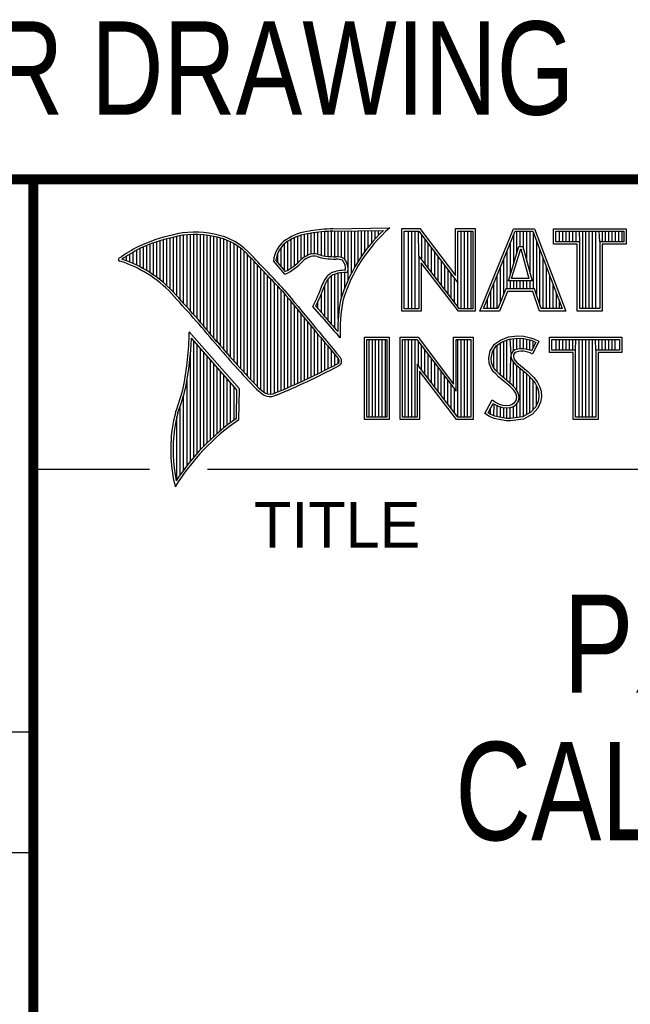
# Model space of a CAD drawing. Header units: inches. Extents: x 0 to 22, y 0 to 17.
# Tile 16 of 39: x 16.3 to 17.6, y 1.3 to 3.3. Entities that reach past the tile are written whole.
import ezdxf

# ---------------------------------------------------------------- set-up
doc = ezdxf.new("R2010")
doc.units = ezdxf.units.IN
doc.header["$LTSCALE"] = 1.21
doc.header["$MEASUREMENT"] = 0
doc.layers.get('0').update_dxf_attribs({"linetype": 'CONTINUOUS'})
doc.layers.add('NOTE', color=7, linetype='CONTINUOUS')
doc.styles.get("Standard").update_dxf_attribs({"font": 'txt', "width": 0.8})
doc.styles.add('TEXTSTYLE_2', font='txt')

msp = doc.modelspace()

# ---------------------------------------------------------------- linework, layer by layer
at = {"color": 2, "linetype": 'CONTINUOUS'}
for p, q in [((16.3737, 2.9596), (21.5037, 2.9596)), ((16.3737, 2.9596), (16.3737, 1.2496)), ((16.375, 2.96), (21.5, 2.96)), ((16.6806, 2.707), (16.6806, 2.8459)), ((16.6875, 2.6995), (16.6875, 2.8467)), ((16.6943, 2.6918), (16.6943, 2.8472)), ((16.7011, 2.6841), (16.7011, 2.8474)), ((16.708, 2.6764), (16.708, 2.8474)), ((16.7148, 2.6685), (16.7148, 2.847)), ((16.7216, 2.6607), (16.7216, 2.8465)), ((16.9196, 2.7966), (16.9196, 2.8459)), ((16.9264, 2.8018), (16.9264, 2.8477)), ((16.9332, 2.8053), (16.9332, 2.849)), ((16.9401, 2.8077), (16.9401, 2.8499)), ((16.9469, 2.8082), (16.9469, 2.8509)), ((16.9537, 2.8069), (16.9537, 2.8518)), ((16.9606, 2.8048), (16.9606, 2.8525)), ((16.9674, 2.8034), (16.9674, 2.8531)), ((16.9742, 2.8027), (16.9742, 2.8536)), ((16.981, 2.8023), (16.981, 2.854)), ((16.9838, 2.8589), (17.0997, 2.8607)), ((16.9839, 2.8541), (17.087, 2.8557)), ((16.9879, 2.802), (16.9879, 2.8542)), ((16.9947, 2.8019), (16.9947, 2.8543)), ((17.0015, 2.8005), (17.0015, 2.8544)), ((17.0083, 2.7963), (17.0083, 2.8545)), ((17.0152, 2.755), (17.0152, 2.8546)), ((17.022, 2.7691), (17.022, 2.8547)), ((17.0288, 2.7817), (17.0288, 2.8548)), ((17.0357, 2.7931), (17.0357, 2.8549)), ((17.0425, 2.8035), (17.0425, 2.855)), ((17.0493, 2.8131), (17.0493, 2.8551)), ((17.0561, 2.822), (17.0561, 2.8552)), ((17.063, 2.8303), (17.063, 2.8553)), ((17.0698, 2.8381), (17.0698, 2.8554)), ((17.0766, 2.8454), (17.0766, 2.8555)), ((17.1243, 2.8592), (17.1609, 2.8592)), ((17.1243, 2.6915), (17.1243, 2.8592)), ((17.1291, 2.8543), (17.1585, 2.8543)), ((17.1291, 2.6963), (17.1291, 2.8543)), ((17.1381, 2.6963), (17.1381, 2.8543)), ((17.1447, 2.6963), (17.1447, 2.8543)), ((17.1514, 2.6963), (17.1514, 2.8543)), ((17.1589, 2.8042), (17.1581, 2.8543)), ((17.1585, 2.8543), (17.2383, 2.7492)), ((17.1609, 2.8592), (17.2334, 2.7636)), ((17.1648, 2.7965), (17.1648, 2.8461)), ((17.2334, 2.8592), (17.2732, 2.8592)), ((17.2334, 2.7636), (17.2334, 2.8592)), ((17.2383, 2.8543), (17.2684, 2.8543)), ((17.2383, 2.7492), (17.2383, 2.8543)), ((17.2449, 2.6963), (17.2449, 2.8543)), ((17.2515, 2.6963), (17.2515, 2.8543)), ((17.2582, 2.6963), (17.2582, 2.8543)), ((17.2649, 2.6963), (17.2649, 2.8543)), ((17.2684, 2.8543), (17.2684, 2.6963)), ((17.2732, 2.8592), (17.2732, 2.6915)), ((17.2831, 2.6915), (17.3516, 2.8591)), ((17.2903, 2.6964), (17.3548, 2.8542)), ((17.3516, 2.8591), (17.3938, 2.8591)), ((17.3517, 2.7882), (17.3517, 2.8465)), ((17.3548, 2.8542), (17.3905, 2.8542)), ((17.3583, 2.8098), (17.3583, 2.8542)), ((17.365, 2.8228), (17.365, 2.8542)), ((17.3717, 2.817), (17.3717, 2.8542)), ((17.3784, 2.7925), (17.3784, 2.8542)), ((17.385, 2.7679), (17.385, 2.8542)), ((17.3905, 2.8542), (17.4504, 2.6964)), ((17.3917, 2.7364), (17.3917, 2.851)), ((17.3938, 2.8591), (17.4574, 2.6915)), ((17.4327, 2.8591), (17.5802, 2.8591)), ((17.4327, 2.8278), (17.4327, 2.8591)), ((17.4375, 2.8542), (17.5753, 2.8542)), ((17.4375, 2.8327), (17.4375, 2.8542)), ((17.4451, 2.8327), (17.4451, 2.8542)), ((17.4518, 2.8327), (17.4518, 2.8542)), ((17.4585, 2.8327), (17.4585, 2.8542)), ((17.4652, 2.8327), (17.4652, 2.8542)), ((17.4718, 2.8327), (17.4718, 2.8542)), ((17.4785, 2.8327), (17.4785, 2.8542)), ((17.4859, 2.8327), (17.4852, 2.8542)), ((17.4919, 2.6964), (17.4919, 2.8542)), ((17.4985, 2.6964), (17.4985, 2.8542)), ((17.5052, 2.6964), (17.5052, 2.8542)), ((17.5119, 2.6964), (17.5119, 2.8542)), ((17.5186, 2.6964), (17.5186, 2.8542)), ((17.5269, 2.8327), (17.5252, 2.8542)), ((17.5319, 2.8327), (17.5319, 2.8542)), ((17.5386, 2.8327), (17.5386, 2.8542)), ((17.5453, 2.8327), (17.5453, 2.8542)), ((17.5519, 2.8327), (17.5519, 2.8542)), ((17.5586, 2.8327), (17.5586, 2.8542)), ((17.5653, 2.8327), (17.5653, 2.8542)), ((17.572, 2.8327), (17.572, 2.8542)), ((17.5753, 2.8542), (17.5753, 2.8327)), ((17.5802, 2.8591), (17.5802, 2.8278)), ((16.6124, 2.7696), (16.6124, 2.8276)), ((16.6192, 2.765), (16.6192, 2.8301)), ((16.626, 2.7601), (16.626, 2.8325)), ((16.6329, 2.7549), (16.6329, 2.8347)), ((16.6397, 2.7492), (16.6397, 2.8367)), ((16.6465, 2.7431), (16.6465, 2.8386)), ((16.6533, 2.7366), (16.6533, 2.8403)), ((16.6602, 2.7295), (16.6602, 2.8419)), ((16.667, 2.7221), (16.667, 2.8435)), ((16.6738, 2.7146), (16.6738, 2.8449)), ((16.7284, 2.6527), (16.7284, 2.8456)), ((16.7353, 2.6447), (16.7353, 2.8445)), ((16.7421, 2.6366), (16.7421, 2.8431)), ((16.7489, 2.6285), (16.7489, 2.8417)), ((16.7557, 2.6204), (16.7557, 2.84)), ((16.7626, 2.6125), (16.7626, 2.8378)), ((16.7694, 2.6046), (16.7694, 2.8352)), ((16.7762, 2.5968), (16.7762, 2.8321)), ((16.7831, 2.5891), (16.7831, 2.8284)), ((16.8855, 2.7749), (16.8855, 2.8281)), ((16.8923, 2.7747), (16.8923, 2.8335)), ((16.8991, 2.7788), (16.8991, 2.8375)), ((16.9059, 2.7837), (16.9059, 2.8408)), ((16.9128, 2.7896), (16.9128, 2.8436)), ((17.1714, 2.7879), (17.1714, 2.8373)), ((17.1781, 2.7792), (17.1781, 2.8285)), ((17.345, 2.7666), (17.345, 2.8302)), ((17.3984, 2.7232), (17.3984, 2.8334)), ((17.481, 2.8278), (17.4327, 2.8278)), ((17.4859, 2.8327), (17.4375, 2.8327)), ((17.481, 2.6915), (17.481, 2.8278)), ((17.4859, 2.6964), (17.4859, 2.8327)), ((17.5753, 2.8327), (17.5269, 2.8327)), ((17.5269, 2.8327), (17.5269, 2.6964)), ((17.5802, 2.8278), (17.5318, 2.8278)), ((17.5318, 2.8278), (17.5318, 2.6915)), ((16.5714, 2.7909), (16.5714, 2.8075)), ((16.5782, 2.788), (16.5782, 2.8116)), ((16.5851, 2.7849), (16.5851, 2.8154)), ((16.5919, 2.7815), (16.5919, 2.819)), ((16.5987, 2.7778), (16.5987, 2.8221)), ((16.6055, 2.7738), (16.6055, 2.8249)), ((16.7899, 2.5815), (16.7899, 2.8242)), ((16.7967, 2.5739), (16.7967, 2.8193)), ((16.8035, 2.5665), (16.8035, 2.8136)), ((16.8104, 2.5591), (16.8104, 2.807)), ((16.8718, 2.791), (16.8718, 2.8085)), ((16.8786, 2.783), (16.8786, 2.8206)), ((17.1848, 2.7705), (17.1848, 2.8197)), ((17.1915, 2.7618), (17.1915, 2.8109)), ((17.3383, 2.7364), (17.3383, 2.8138)), ((17.3409, 2.7533), (17.3624, 2.8228)), ((17.3475, 2.7581), (17.3659, 2.8179)), ((17.3624, 2.8228), (17.3701, 2.8228)), ((17.3659, 2.8179), (17.3664, 2.8179)), ((17.3664, 2.8179), (17.3827, 2.7581)), ((17.3701, 2.8228), (17.389, 2.7533)), ((17.4051, 2.7034), (17.4051, 2.8158)), ((16.5578, 2.796), (16.5578, 2.7989)), ((16.5646, 2.7936), (16.5646, 2.8033)), ((16.8172, 2.5519), (16.8172, 2.7996)), ((16.824, 2.5447), (16.824, 2.7924)), ((16.8864, 2.7664), (16.8632, 2.7937)), ((16.8877, 2.7723), (16.8682, 2.7952)), ((17.2418, 2.6963), (17.1589, 2.8042)), ((17.1589, 2.8042), (17.1589, 2.6963)), ((17.2395, 2.6915), (17.1637, 2.7899)), ((17.1637, 2.7899), (17.1637, 2.6915)), ((17.1981, 2.7531), (17.1981, 2.8021)), ((17.2048, 2.7445), (17.2048, 2.7933)), ((17.3316, 2.7267), (17.3316, 2.7975)), ((17.4118, 2.6964), (17.4118, 2.7982)), ((16.8308, 2.5375), (16.8308, 2.7853)), ((16.8377, 2.5314), (16.8377, 2.7781)), ((16.8445, 2.5262), (16.8445, 2.7709)), ((16.9879, 2.6563), (16.9879, 2.7665)), ((16.9947, 2.6748), (16.9947, 2.7683)), ((17.0015, 2.7195), (17.0015, 2.7694)), ((17.0083, 2.7388), (17.0083, 2.7698)), ((17.2115, 2.7358), (17.2115, 2.7845)), ((17.2182, 2.7271), (17.2182, 2.7757)), ((17.2248, 2.7184), (17.2248, 2.7669)), ((17.325, 2.7101), (17.325, 2.7812)), ((17.4184, 2.6964), (17.4184, 2.7806)), ((16.8513, 2.523), (16.8513, 2.7637)), ((16.8581, 2.5224), (16.8581, 2.7565)), ((16.865, 2.5241), (16.865, 2.7493)), ((16.9742, 2.672), (16.9742, 2.7568)), ((16.981, 2.664), (16.981, 2.7634)), ((17.2315, 2.7098), (17.2315, 2.7581)), ((17.2382, 2.7011), (17.2383, 2.7492)), ((17.3116, 2.6964), (17.3116, 2.7485)), ((17.3183, 2.6964), (17.3183, 2.7648)), ((17.389, 2.7533), (17.3409, 2.7533)), ((17.345, 2.7364), (17.345, 2.7533)), ((17.3827, 2.7581), (17.3475, 2.7581)), ((17.3517, 2.7364), (17.3517, 2.7533)), ((17.3583, 2.7364), (17.3583, 2.7533)), ((17.365, 2.7364), (17.365, 2.7533)), ((17.3717, 2.7364), (17.3717, 2.7533)), ((17.3784, 2.7364), (17.3784, 2.7533)), ((17.385, 2.7364), (17.385, 2.7533)), ((17.4251, 2.6964), (17.4251, 2.763)), ((17.4318, 2.6964), (17.4318, 2.7455)), ((16.8718, 2.527), (16.8718, 2.7421)), ((16.8786, 2.5298), (16.8786, 2.7348)), ((16.8855, 2.5327), (16.8855, 2.727)), ((16.9606, 2.6882), (16.9606, 2.7266)), ((16.9674, 2.6802), (16.9674, 2.7444)), ((17.3049, 2.6964), (17.3049, 2.7322)), ((17.3356, 2.7364), (17.3195, 2.6964)), ((17.3388, 2.7316), (17.3228, 2.6915)), ((17.394, 2.7364), (17.3356, 2.7364)), ((17.3905, 2.7316), (17.3388, 2.7316)), ((17.4039, 2.6915), (17.3905, 2.7316)), ((17.4074, 2.6964), (17.394, 2.7364)), ((17.4385, 2.6964), (17.4385, 2.7279)), ((16.8923, 2.5356), (16.8923, 2.7187)), ((16.8991, 2.5385), (16.8991, 2.7104)), ((16.9537, 2.696), (16.9537, 2.7109)), ((17.2983, 2.6964), (17.2983, 2.7158)), ((17.4451, 2.6964), (17.4451, 2.7103)), ((16.9059, 2.5415), (16.9059, 2.7022)), ((16.9128, 2.5446), (16.9128, 2.6939)), ((16.9196, 2.5477), (16.9196, 2.6856)), ((16.9616, 2.6797), (16.9434, 2.7005)), ((16.9653, 2.6828), (16.9492, 2.7013)), ((17.1637, 2.6915), (17.1243, 2.6915)), ((17.1589, 2.6963), (17.1291, 2.6963)), ((17.2732, 2.6915), (17.2395, 2.6915)), ((17.2684, 2.6963), (17.2418, 2.6963)), ((17.3228, 2.6915), (17.2831, 2.6915)), ((17.3195, 2.6964), (17.2903, 2.6964)), ((17.4574, 2.6915), (17.4039, 2.6915)), ((17.4504, 2.6964), (17.4074, 2.6964)), ((17.5318, 2.6915), (17.481, 2.6915)), ((17.5269, 2.6964), (17.4859, 2.6964)), ((16.9264, 2.5508), (16.9264, 2.6774)), ((16.9332, 2.554), (16.9332, 2.6691)), ((16.7939, 2.533), (16.6919, 2.6489)), ((16.9401, 2.5573), (16.9401, 2.6608)), ((16.9469, 2.5606), (16.9469, 2.6526)), ((16.789, 2.5312), (16.6964, 2.6365)), ((16.7011, 2.3939), (16.7011, 2.6311)), ((16.9537, 2.5639), (16.9537, 2.6443)), ((16.9606, 2.5673), (16.9606, 2.6361)), ((16.9674, 2.5708), (16.9674, 2.6278)), ((16.999, 2.637), (16.9946, 2.6418)), ((17.0482, 2.6383), (17.0988, 2.6383)), ((17.0482, 2.4708), (17.0482, 2.6383)), ((17.0531, 2.6334), (17.0939, 2.6334)), ((17.0531, 2.4756), (17.0531, 2.6334)), ((17.0577, 2.4756), (17.0577, 2.6334)), ((17.0644, 2.4756), (17.0644, 2.6334)), ((17.071, 2.4756), (17.071, 2.6334)), ((17.0777, 2.4756), (17.0777, 2.6334)), ((17.0844, 2.4756), (17.0844, 2.6334)), ((17.0911, 2.4756), (17.0911, 2.6334)), ((17.0939, 2.6334), (17.0939, 2.4756)), ((17.0988, 2.6383), (17.0988, 2.4708)), ((17.1205, 2.6385), (17.1571, 2.6385)), ((17.1205, 2.4708), (17.1205, 2.6385)), ((17.1253, 2.6336), (17.1547, 2.6336)), ((17.1253, 2.4756), (17.1253, 2.6336)), ((17.1311, 2.4756), (17.1311, 2.6336)), ((17.1378, 2.4756), (17.1378, 2.6336)), ((17.1445, 2.4756), (17.1445, 2.6336)), ((17.1511, 2.4756), (17.1511, 2.6336)), ((17.1547, 2.6336), (17.2345, 2.5284)), ((17.1571, 2.6385), (17.2296, 2.5429)), ((17.1578, 2.5799), (17.1578, 2.6295)), ((17.2296, 2.6385), (17.2694, 2.6385)), ((17.2296, 2.5429), (17.2296, 2.6385)), ((17.2345, 2.6336), (17.2646, 2.6336)), ((17.2345, 2.5284), (17.2345, 2.6336)), ((17.2379, 2.4756), (17.2379, 2.6336)), ((17.2446, 2.4756), (17.2446, 2.6336)), ((17.2513, 2.4756), (17.2513, 2.6336)), ((17.2579, 2.4756), (17.2579, 2.6336)), ((17.2646, 2.6336), (17.2646, 2.4756)), ((17.2694, 2.6385), (17.2694, 2.4708)), ((17.3127, 2.6238), (17.3245, 2.6324)), ((17.3162, 2.6204), (17.3269, 2.6281)), ((17.3245, 2.6324), (17.3412, 2.639)), ((17.3247, 2.561), (17.3247, 2.6265)), ((17.3269, 2.6281), (17.3424, 2.6343)), ((17.3314, 2.5555), (17.3314, 2.6299)), ((17.338, 2.5499), (17.338, 2.6326)), ((17.3412, 2.639), (17.3596, 2.641)), ((17.3424, 2.6343), (17.3597, 2.6362)), ((17.3466, 2.6041), (17.3447, 2.6345)), ((17.3514, 2.6103), (17.3514, 2.6353)), ((17.3581, 2.6135), (17.3581, 2.636)), ((17.3596, 2.641), (17.372, 2.6402)), ((17.3597, 2.6362), (17.3713, 2.6354)), ((17.3647, 2.6146), (17.3647, 2.6358)), ((17.3713, 2.6354), (17.3843, 2.6326)), ((17.3714, 2.6146), (17.3714, 2.6353)), ((17.372, 2.6402), (17.3856, 2.6373)), ((17.3781, 2.6134), (17.3781, 2.6339)), ((17.3843, 2.6326), (17.3921, 2.6299)), ((17.3848, 2.6117), (17.3848, 2.6324)), ((17.3856, 2.6373), (17.3939, 2.6344)), ((17.3966, 2.6278), (17.3879, 2.6106)), ((17.4031, 2.6301), (17.3899, 2.6036)), ((17.3914, 2.6176), (17.3914, 2.6301)), ((17.3921, 2.6299), (17.3966, 2.6278)), ((17.3939, 2.6344), (17.4031, 2.6301)), ((17.4242, 2.6383), (17.5717, 2.6383)), ((17.4242, 2.607), (17.4242, 2.6383)), ((17.429, 2.6334), (17.5669, 2.6334)), ((17.429, 2.6119), (17.429, 2.6334)), ((17.4382, 2.6119), (17.4382, 2.6334)), ((17.4448, 2.6119), (17.4448, 2.6334)), ((17.4515, 2.6119), (17.4515, 2.6334)), ((17.4582, 2.6119), (17.4582, 2.6334)), ((17.4649, 2.6119), (17.4649, 2.6334)), ((17.4716, 2.6119), (17.4716, 2.6334)), ((17.4774, 2.6119), (17.4782, 2.6334)), ((17.4849, 2.4756), (17.4849, 2.6334)), ((17.4916, 2.4756), (17.4916, 2.6334)), ((17.4983, 2.4756), (17.4983, 2.6334)), ((17.5049, 2.4756), (17.5049, 2.6334)), ((17.5116, 2.4756), (17.5116, 2.6334)), ((17.5185, 2.6119), (17.5183, 2.6334)), ((17.525, 2.6119), (17.525, 2.6334)), ((17.5316, 2.6119), (17.5316, 2.6334)), ((17.5383, 2.6119), (17.5383, 2.6334)), ((17.545, 2.6119), (17.545, 2.6334)), ((17.5517, 2.6119), (17.5517, 2.6334)), ((17.5583, 2.6119), (17.5583, 2.6334)), ((17.5669, 2.6334), (17.5669, 2.6119)), ((17.5717, 2.6383), (17.5717, 2.607)), ((16.708, 2.4018), (16.708, 2.6233)), ((16.7148, 2.4093), (16.7148, 2.6156)), ((16.7216, 2.4165), (16.7216, 2.6078)), ((16.9742, 2.5743), (16.9742, 2.6195)), ((16.981, 2.5778), (16.981, 2.6113)), ((17.1645, 2.5712), (17.1645, 2.6207)), ((17.1712, 2.5625), (17.1712, 2.6119)), ((17.3009, 2.5961), (17.3037, 2.6105)), ((17.3037, 2.6105), (17.3127, 2.6238)), ((17.3058, 2.5959), (17.3083, 2.6086)), ((17.3083, 2.6086), (17.3162, 2.6204)), ((17.3113, 2.5744), (17.3113, 2.6131)), ((17.318, 2.5677), (17.318, 2.6217)), ((17.3497, 2.609), (17.3466, 2.6041)), ((17.3543, 2.6124), (17.3497, 2.609)), ((17.3533, 2.6056), (17.3513, 2.6025)), ((17.3565, 2.6079), (17.3533, 2.6056)), ((17.3604, 2.6142), (17.3543, 2.6124)), ((17.3614, 2.6094), (17.3565, 2.6079)), ((17.3664, 2.6148), (17.3604, 2.6142)), ((17.3665, 2.6099), (17.3614, 2.6094)), ((17.3726, 2.6145), (17.3664, 2.6148)), ((17.372, 2.6097), (17.3665, 2.6099)), ((17.3807, 2.6079), (17.372, 2.6097)), ((17.3819, 2.6126), (17.3726, 2.6145)), ((17.3853, 2.6065), (17.3807, 2.6079)), ((17.3873, 2.6109), (17.3819, 2.6126)), ((17.3899, 2.6036), (17.3853, 2.6065)), ((17.3879, 2.6106), (17.3873, 2.6109)), ((17.4726, 2.607), (17.4242, 2.607)), ((17.4774, 2.6119), (17.429, 2.6119)), ((17.4726, 2.4708), (17.4726, 2.607)), ((17.4774, 2.4756), (17.4774, 2.6119)), ((17.5669, 2.6119), (17.5185, 2.6119)), ((17.5185, 2.6119), (17.5185, 2.4756)), ((17.5717, 2.607), (17.5233, 2.607)), ((17.5233, 2.607), (17.5233, 2.4708)), ((16.6943, 2.3857), (16.6943, 2.603)), ((16.7284, 2.4233), (16.7284, 2.6001)), ((16.7353, 2.4299), (16.7353, 2.5923)), ((16.9879, 2.5814), (16.9879, 2.603)), ((16.9947, 2.5853), (16.9947, 2.5948)), ((17.1778, 2.5539), (17.1778, 2.6031)), ((17.1845, 2.5452), (17.1845, 2.5943)), ((17.1912, 2.5365), (17.1912, 2.5855)), ((17.302, 2.5852), (17.3009, 2.5961)), ((17.3058, 2.5754), (17.302, 2.5852)), ((17.3068, 2.5863), (17.3058, 2.5959)), ((17.3101, 2.5777), (17.3068, 2.5863)), ((17.3447, 2.5443), (17.3461, 2.5993)), ((17.3466, 2.6041), (17.3461, 2.5993)), ((17.3461, 2.5993), (17.3477, 2.5922)), ((17.3477, 2.5922), (17.3547, 2.5835)), ((17.3513, 2.6025), (17.351, 2.5996)), ((17.351, 2.5996), (17.3521, 2.5944)), ((17.3514, 2.5381), (17.3514, 2.5876)), ((17.3521, 2.5944), (17.3582, 2.5869)), ((17.3582, 2.5869), (17.3804, 2.5685)), ((16.7421, 2.4363), (16.7421, 2.5846)), ((16.7489, 2.4424), (16.7489, 2.5768)), ((16.7557, 2.4482), (16.7557, 2.569)), ((17.238, 2.4756), (17.1551, 2.5834)), ((17.1551, 2.5834), (17.1551, 2.4756)), ((17.2356, 2.4708), (17.1599, 2.5692)), ((17.1599, 2.5692), (17.1599, 2.4708)), ((17.1979, 2.5278), (17.1979, 2.5767)), ((17.2045, 2.5192), (17.2045, 2.5679)), ((17.3109, 2.5679), (17.3058, 2.5754)), ((17.3147, 2.571), (17.3101, 2.5777)), ((17.3153, 2.5636), (17.3109, 2.5679)), ((17.3243, 2.5614), (17.3147, 2.571)), ((17.3547, 2.5835), (17.3771, 2.5649)), ((17.3581, 2.5298), (17.3581, 2.5807)), ((17.3647, 2.4755), (17.3647, 2.5752)), ((17.3714, 2.4763), (17.3714, 2.5696)), ((17.3804, 2.5685), (17.3864, 2.5624)), ((16.6875, 2.377), (16.6875, 2.5502)), ((16.7626, 2.4538), (16.7626, 2.5613)), ((16.7694, 2.4592), (16.7694, 2.5535)), ((16.7762, 2.4644), (16.7762, 2.5458)), ((17.2112, 2.5105), (17.2112, 2.5591)), ((17.2179, 2.5018), (17.2179, 2.5503)), ((17.321, 2.5578), (17.3153, 2.5636)), ((17.3441, 2.5385), (17.321, 2.5578)), ((17.3474, 2.5421), (17.3243, 2.5614)), ((17.3771, 2.5649), (17.383, 2.559)), ((17.3781, 2.4808), (17.3781, 2.5639)), ((17.383, 2.559), (17.3888, 2.5529)), ((17.3848, 2.4834), (17.3848, 2.5571)), ((17.3864, 2.5624), (17.3925, 2.5561)), ((17.3888, 2.5529), (17.3953, 2.5446)), ((17.3914, 2.4908), (17.3914, 2.5495)), ((17.3925, 2.5561), (17.3994, 2.5472)), ((17.3994, 2.5472), (17.4046, 2.5368)), ((16.7831, 2.4694), (16.7831, 2.538)), ((16.788, 2.4729), (16.789, 2.5312)), ((16.7927, 2.4704), (16.7939, 2.533)), ((17.2246, 2.4931), (17.2246, 2.5415)), ((17.2312, 2.4844), (17.2312, 2.5327)), ((17.3516, 2.5311), (17.3441, 2.5385)), ((17.3554, 2.5341), (17.3474, 2.5421)), ((17.3559, 2.5241), (17.3516, 2.5311)), ((17.3604, 2.5261), (17.3554, 2.5341)), ((17.3629, 2.5171), (17.3604, 2.5261)), ((17.3953, 2.5446), (17.4001, 2.535)), ((17.3981, 2.4982), (17.3981, 2.5389)), ((17.4001, 2.535), (17.4024, 2.5275)), ((17.4024, 2.5275), (17.4031, 2.5174)), ((17.4046, 2.5368), (17.4072, 2.5285)), ((17.4072, 2.5285), (17.408, 2.5172)), ((16.6806, 2.368), (16.6806, 2.52)), ((17.2931, 2.483), (17.3081, 2.5106)), ((17.3081, 2.5106), (17.3144, 2.506)), ((17.3144, 2.506), (17.3207, 2.5028)), ((17.3487, 2.5017), (17.3536, 2.5051)), ((17.3536, 2.5051), (17.3565, 2.5097)), ((17.3579, 2.5169), (17.3559, 2.5241)), ((17.3565, 2.5097), (17.3579, 2.5169)), ((17.3572, 2.5017), (17.3611, 2.5079)), ((17.3611, 2.5079), (17.3629, 2.5171)), ((17.4016, 2.5077), (17.3967, 2.4966)), ((17.4063, 2.5063), (17.4008, 2.4939)), ((17.4031, 2.5174), (17.4016, 2.5077)), ((17.408, 2.5172), (17.4063, 2.5063)), ((16.6738, 2.3584), (16.6738, 2.4982)), ((17.2995, 2.4845), (17.3097, 2.5034)), ((17.3047, 2.481), (17.3047, 2.4941)), ((17.3097, 2.5034), (17.3119, 2.5018)), ((17.3113, 2.478), (17.3119, 2.5018)), ((17.3119, 2.5018), (17.3189, 2.4983)), ((17.318, 2.4765), (17.318, 2.4986)), ((17.3189, 2.4983), (17.328, 2.4952)), ((17.3207, 2.5028), (17.3291, 2.5)), ((17.3247, 2.475), (17.3247, 2.4963)), ((17.328, 2.4952), (17.3365, 2.4942)), ((17.3291, 2.5), (17.3366, 2.4991)), ((17.3314, 2.474), (17.3314, 2.4948)), ((17.3365, 2.4942), (17.3446, 2.4949)), ((17.3366, 2.4991), (17.3435, 2.4997)), ((17.338, 2.473), (17.338, 2.494)), ((17.3435, 2.4997), (17.3487, 2.5017)), ((17.3446, 2.4949), (17.351, 2.4974)), ((17.3447, 2.4728), (17.3447, 2.4949)), ((17.351, 2.4974), (17.3572, 2.5017)), ((17.3514, 2.4737), (17.3514, 2.4975)), ((17.3581, 2.4746), (17.3581, 2.5024)), ((17.3868, 2.4857), (17.3699, 2.4761)), ((17.3967, 2.4966), (17.3868, 2.4857)), ((17.4008, 2.4939), (17.3899, 2.4818)), ((16.667, 2.3482), (16.667, 2.477)), ((17.0988, 2.4708), (17.0482, 2.4708)), ((17.0939, 2.4756), (17.0531, 2.4756)), ((17.1599, 2.4708), (17.1205, 2.4708)), ((17.1551, 2.4756), (17.1253, 2.4756)), ((17.2694, 2.4708), (17.2356, 2.4708)), ((17.2646, 2.4756), (17.238, 2.4756)), ((17.3026, 2.4766), (17.2931, 2.483)), ((17.3049, 2.4809), (17.2995, 2.4845)), ((17.3118, 2.4729), (17.3026, 2.4766)), ((17.3132, 2.4775), (17.3049, 2.4809)), ((17.3254, 2.47), (17.3118, 2.4729)), ((17.3262, 2.4748), (17.3132, 2.4775)), ((17.3369, 2.4683), (17.3254, 2.47)), ((17.3373, 2.4731), (17.3262, 2.4748)), ((17.3452, 2.468), (17.3369, 2.4683)), ((17.345, 2.4729), (17.3373, 2.4731)), ((17.3699, 2.4761), (17.345, 2.4729)), ((17.3714, 2.4714), (17.3452, 2.468)), ((17.3899, 2.4818), (17.3714, 2.4714)), ((17.5233, 2.4708), (17.4726, 2.4708)), ((17.5185, 2.4756), (17.4774, 2.4756)), ((16.375, 2.37), (16.6109, 2.37)), ((16.7288, 2.37), (21.5, 2.37)), ((13.61, 1.835), (16.375, 1.835)), ((16.375, 1.5888), (13.61, 1.5888))]:
    msp.add_line(p, q, dxfattribs=at)
at = {"color": 7, "linetype": 'CONTINUOUS', "const_width": 0.02}
for points in [[(13.6, 2.9595), (21.5, 2.96)], [(16.375, 2.96), (16.375, 0.5)]]:
    msp.add_lwpolyline(points, dxfattribs=at)
at = {"color": 2, "linetype": 'CONTINUOUS'}
for centre, radius, start, end in [((16.7315, 2.5144), 0.3399, 102.6162, 114.8514), ((16.7034, 2.6747), 0.1775, 77.2819, 105.0682), ((16.7034, 2.6747), 0.1727, 77.2314, 105.1003), ((16.7222, 2.7226), 0.1269, 40.2333, 80.7735), ((16.9502, 2.7423), 0.1128, 96.3009, 123.1685), ((16.9502, 2.7423), 0.108, 96.2443, 123.1259), ((17.0005, 2.4511), 0.4082, 92.3475, 98.8367), ((17.0005, 2.4511), 0.4034, 92.3569, 98.8525), ((17.308, 2.6221), 0.3216, 133.4014, 163.4571), ((17.308, 2.6221), 0.3168, 131.1193, 163.4132), ((16.7315, 2.5144), 0.3351, 102.5989, 114.8296), ((16.7222, 2.7226), 0.1221, 40.1653, 80.8429), ((16.923, 2.7875), 0.0602, 125.032, 174.0466), ((16.923, 2.7875), 0.0554, 125.1142, 171.9572), ((16.7759, 2.4698), 0.3996, 117.9347, 124.5691), ((16.7759, 2.4698), 0.3948, 117.954, 124.0374), ((16.9455, 2.7813), 0.0269, 72.6128, 117.3853), ((16.977, 2.8697), 0.067, 249.4455, 263.1373), ((16.5507, 2.7963), 0.00298, 121.3543, 265.8048), ((16.4773, 2.5601), 0.2445, 43.1672, 72.5708), ((16.4772, 2.5601), 0.2493, 43.1664, 71.8497), ((9.1994, -4.4938), 10.5463, 43.2461, 43.76704), ((9.199, -4.4944), 10.5518, 43.24607, 43.76701), ((16.8429, 2.8642), 0.107, 293.9928, 318.4439), ((16.8429, 2.8642), 0.1022, 295.9966, 318.5916), ((16.9517, 2.7612), 0.0478, 112.9196, 132.2699), ((16.9517, 2.7612), 0.043, 112.6662, 131.9321), ((16.9455, 2.7813), 0.0221, 72.9381, 117.8635), ((16.977, 2.8697), 0.0718, 249.5515, 263.1636), ((16.9944, 3.0501), 0.253, 264.1107, 269.1006), ((16.9944, 3.0501), 0.2482, 264.1189, 269.068), ((16.9917, 2.7681), 0.0339, 64.4685, 92.2537), ((16.9917, 2.7681), 0.0291, 66.3231, 92.5053), ((16.9825, 2.7769), 0.0275, 355.2987, 40.4494), ((16.9825, 2.7769), 0.0323, 347.1178, 42.4037), ((17.0047, 2.732), 0.0441, 122.6948, 163.4996), ((17.0094, 2.698), 0.0767, 89.6565, 111.8738), ((17.0094, 2.698), 0.0719, 86.3769, 111.5054), ((17.0047, 2.732), 0.0393, 123.3496, 163.7165), ((14.6645, 0.8858), 2.7122, 39.9143, 42.7655), ((14.6639, 0.8852), 2.7178, 39.9159, 42.7668), ((117.205, 85.4976), 130.0576, 219.522219, 219.6006), ((117.1292, 85.4341), 129.954, 219.521832, 219.600442), ((16.5488, 2.8964), 0.4406, 333.6063, 339.8409), ((16.5488, 2.8963), 0.4454, 334.022, 339.8635), ((17.3248, 2.6518), 0.3309, 169.2392, 180.3763), ((17.3248, 2.6518), 0.3261, 169.2807, 182.6075), ((17.5234, 3.1364), 0.724, 219.1087, 223.0885), ((17.5234, 3.1364), 0.7192, 219.1032, 222.5932), ((16.0461, 2.6599), 0.6459, 349.0852, 359.0204), ((16.0461, 2.6599), 0.6507, 349.0758, 357.94), ((18.1342, 3.7937), 1.815, 220.0434, 224.0127), ((18.1343, 3.7937), 1.8102, 220.042, 224.0069), ((16.98, 2.6057), 0.0252, 299.2501, 311.2614), ((16.9709, 2.5786), 0.0288, 26.3697, 33.9), ((16.9687, 2.5899), 0.028, 353.6797, 3.043), ((16.9709, 2.5786), 0.0336, 24.6866, 34.3242), ((16.9687, 2.5899), 0.0328, 350.4758, 4.7759), ((16.3916, 3.7016), 1.269, 291.9871, 298.2491), ((16.3917, 3.7016), 1.2737, 291.9984, 298.2504), ((16.98, 2.6057), 0.03, 299.1847, 314.8198), ((16.2632, 2.6388), 0.4292, 339.0712, 346.3669), ((16.2632, 2.6388), 0.434, 339.1085, 346.381), ((16.9079, 2.6176), 0.116, 227.0911, 236.9191), ((16.9079, 2.6176), 0.1112, 227.1627, 236.7917), ((16.8565, 2.5437), 0.0261, 242.8484, 298.0511), ((16.8565, 2.5437), 0.0213, 243.4913, 298.7009), ((17.0658, 2.3848), 0.4141, 165.9359, 170.6858), ((17.0658, 2.3848), 0.4093, 165.9761, 170.6762), ((17.0508, 2.0969), 0.454, 124.6428, 148.5563), ((17.0508, 2.0969), 0.4588, 124.9509, 147.098), ((16.9723, 2.4095), 0.318, 172.3562, 193.7958), ((16.9723, 2.4095), 0.3132, 172.3688, 191.6866)]:
    msp.add_arc(centre, radius, start, end, dxfattribs=at)

# ---------------------------------------------------------------- texts
at = {"color": 7, "linetype": 'CONTINUOUS', "insert": (16.3742, 3.2811), "char_height": 0.19, "width": 2.432, "attachment_point": 2, "line_spacing_factor": 0.9}
msp.add_mtext('CUSTOMER DRAWING', dxfattribs=at)
at = {"color": 2, "linetype": 'CONTINUOUS', "insert": (16.8235, 2.303), "char_height": 0.093, "width": 0.465, "attachment_point": 1, "line_spacing_factor": 0.9, "style": 'TEXTSTYLE_2'}
msp.add_mtext('TITLE', dxfattribs=at)
at = {"layer": 'NOTE', "color": 7, "linetype": 'CONTINUOUS', "insert": (18.9387, 2.1146), "char_height": 0.2, "width": 4.48, "attachment_point": 2, "line_spacing_factor": 0.9}
msp.add_mtext('PXIE SIGNAL CONDITIONING\\PCALIBRATION TERMINAL BLOCK, \\PNI CAL-4353', dxfattribs=at)

doc.saveas('drawing.dxf')
